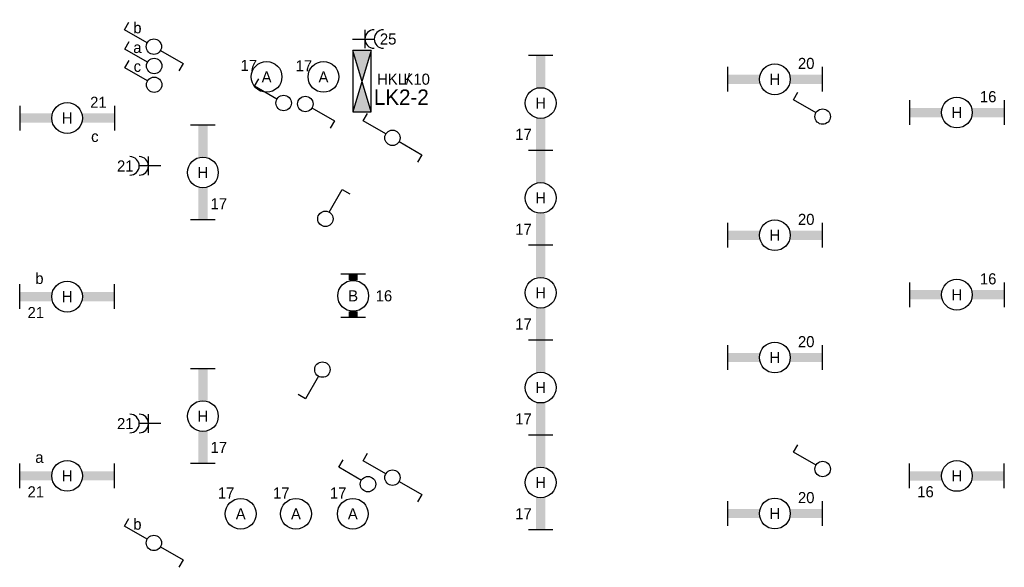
# Model space of a CAD drawing. Extents: x 0 to 84100, y 0 to 59400.
# Tile 12 of 14: x 52680 to 68669, y 32235 to 41127. Entities that reach past the tile are written whole.
import ezdxf
from ezdxf.enums import TextEntityAlignment as Align

# ---------------------------------------------------------------- set-up
doc = ezdxf.new("R2010")
doc.units = 0
doc.layers.get('0').update_dxf_attribs({"linetype": 'CONTINUOUS'})
for name, color, linetype in [('EL6212--', 3, 'CONTINUOUS'), ('EL6222--', 3, 'CONTINUOUS'), ('EL6311--', 3, 'CONTINUOUS')]:
    doc.layers.add(name, color=color, linetype=linetype)
doc.styles.add('BURO-018', font='BUROFONT.SHX', dxfattribs={"height": 180})
doc.styles.add('BURO-025', font='BUROFONT', dxfattribs={"height": 250})

# ---------------------------------------------------------------- blocks, each defined once
blk = doc.blocks.new('1115B3')
at = {"color": 0, "linetype": 'Continuous'}
blk.add_circle((0, 3.5), 2.5, dxfattribs=at)
at = {"color": 0, "linetype": 'Continuous', "style": 'BURO-018'}
for tag, p in [('E_GROEP', (0, 8.5)), ('E_GKAST', (0, 8.5)), ('E_ARMCODE', (0, 3.5)), ('E_SLET', (4.5, 2.5))]:
    blk.add_attdef(tag, text='', height=1.8, dxfattribs=at).set_placement(p, align=Align.MIDDLE)
blk = doc.blocks.new('1114A1')
at = {"color": 0, "linetype": 'Continuous'}
for p, q in [((0.62, 3.33), (2.74, 7)), ((2.74, 7), (3.95, 6.3))]:
    blk.add_line(p, q, dxfattribs=at)
blk.add_circle((0, 2.25), 1.25, dxfattribs=at)
at = {"color": 0, "linetype": 'Continuous', "style": 'BURO-018'}
for tag, p in [('E_SLET1', (3.36, 9)), ('E_GKAST', (11.61, 4.38)), ('E_GROEP', (11.61, 1.38))]:
    blk.add_attdef(tag, text='', height=1.8, dxfattribs=at).set_placement(p, align=Align.MIDDLE)
at = {"color": 0, "linetype": 'Continuous', "style": 'BURO-018', "flags": 1}
blk.add_attdef('E_MATCODE', text='', height=1.8, dxfattribs=at).set_placement((0, 0), align=Align.MIDDLE)
blk = doc.blocks.new('111406')
at = {"color": 0, "linetype": 'Continuous'}
for p, q in [((0.62, 3.33), (2.74, 7)), ((2.74, 7), (3.95, 6.3)), ((-0.62, 1.17), (-2.74, -2.5)), ((-2.74, -2.5), (-3.95, -1.8))]:
    blk.add_line(p, q, dxfattribs=at)
blk.add_circle((0, 2.25), 1.25, dxfattribs=at)
at = {"color": 0, "linetype": 'Continuous', "style": 'BURO-018'}
for tag, p in [('E_SLET1', (3.42, 9)), ('E_GKAST', (11.61, 4.38)), ('E_GROEP', (11.61, 1.38))]:
    blk.add_attdef(tag, text='', height=1.8, dxfattribs=at).set_placement(p, align=Align.MIDDLE)
at = {"color": 0, "linetype": 'Continuous', "style": 'BURO-018', "flags": 1}
blk.add_attdef('E_MATCODE', text='', height=1.8, dxfattribs=at).set_placement((0, 0), align=Align.MIDDLE)
blk = doc.blocks.new('1115B6630')
at = {"color": 0}
for p, q in [((-3.5, 2), (-3.5, -2)), ((3.5, 2), (3.5, -2))]:
    blk.add_line(p, q, dxfattribs=at)
at = {"color": 0, "linetype": 'Continuous'}
blk.add_circle((0, 0), 2.5, dxfattribs=at)
at = {"color": 0}
for points in [[(-2.5, 0.75), (-3.5, 0.75), (-2.5, -0.75), (-3.5, -0.75)], [(2.5, 0.75), (3.5, 0.75), (2.5, -0.75), (3.5, -0.75)]]:
    blk.add_solid(points, dxfattribs=at)
at = {"color": 0, "linetype": 'Continuous', "style": 'BURO-018'}
for tag, p in [('E_GROEP', (0, 5)), ('E_GKAST', (0, 5)), ('E_ARMCODE', (0, 0)), ('E_SLET', (4.5, -3))]:
    blk.add_attdef(tag, text='', height=1.8, dxfattribs=at).set_placement(p, align=Align.MIDDLE)
blk = doc.blocks.new('1116A4B')
at = {"color": 0, "linetype": 'Continuous'}
for p, q in [((-5, 4), (-5, 1)), ((5, 4), (-5, 4)), ((-5, 4), (5, 1)), ((5, 4), (-5, 1)), ((5, 1), (5, 4)), ((-5, 1), (5, 1))]:
    blk.add_line(p, q, dxfattribs=at)
for points in [[(-5, 4), (0, 2.5), (-5, 1)], [(5, 4), (0, 2.5), (5, 1)]]:
    blk.add_solid(points, dxfattribs=at)
at = {"color": 0, "linetype": 'Continuous', "style": 'BURO-018'}
for tag, p in [('E_GKAST', (0, 12)), ('E_GROEP', (0, 9)), ('E_KAST', (0, 6))]:
    blk.add_attdef(tag, text='', height=1.8, dxfattribs=at).set_placement(p, align=Align.MIDDLE)
at = {"color": 0, "linetype": 'Continuous', "style": 'BURO-018', "flags": 1}
blk.add_attdef('E_MATCODE', text='', height=1.8, dxfattribs=at).set_placement((0, 0), align=Align.MIDDLE)
blk = doc.blocks.new('1115B61540')
at = {"color": 0}
for p, q in [((-7.7, 2), (-7.7, -2)), ((7.7, 2), (7.7, -2))]:
    blk.add_line(p, q, dxfattribs=at)
at = {"color": 0, "linetype": 'Continuous'}
blk.add_circle((0, 0), 2.5, dxfattribs=at)
at = {"color": 0}
for points in [[(-2.5, 0.75), (-7.7, 0.75), (-2.5, -0.75), (-7.7, -0.75)], [(2.5, 0.75), (7.7, 0.75), (2.5, -0.75), (7.7, -0.75)]]:
    blk.add_solid(points, dxfattribs=at)
at = {"color": 0, "linetype": 'Continuous', "style": 'BURO-018'}
for tag, p in [('E_GROEP', (0, 5)), ('E_GKAST', (0, 5)), ('E_ARMCODE', (0, 0)), ('E_SLET', (4.5, -3))]:
    blk.add_attdef(tag, text='', height=1.8, dxfattribs=at).set_placement(p, align=Align.MIDDLE)
blk = doc.blocks.new('111304A')
at = {"color": 0, "linetype": 'Continuous'}
for p, q in [((0, 1), (0, 4.5)), ((-1.5, 3), (1.5, 3))]:
    blk.add_line(p, q, dxfattribs=at)
for centre in [(0, 6), (0, 4.5)]:
    blk.add_arc(centre, 1.5, 180, 360, dxfattribs=at)
at = {"color": 0, "linetype": 'Continuous', "style": 'BURO-018'}
for tag in ['E_GROEP', 'E_GKAST']:
    blk.add_attdef(tag, text='', height=1.8, dxfattribs=at).set_placement((0, 8.5), align=Align.MIDDLE)
at = {"color": 0, "linetype": 'Continuous', "style": 'BURO-018', "flags": 1}
for tag, p in [('E_VERMCODE', (13, 8.5)), ('E_MATCODE', (0, 0))]:
    blk.add_attdef(tag, text='', height=1.8, dxfattribs=at).set_placement(p, align=Align.MIDDLE)

msp = doc.modelspace()

# ---------------------------------------------------------------- block references
at = {"layer": 'EL6212--', "color": 2}
ref = msp.add_blockref('1116A4B', (57987, 40128), dxfattribs=dict(at, xscale=100, yscale=100, zscale=100, rotation=270))
ref.add_attrib('E_KAST', 'LK2-2', dxfattribs={"layer": '0', "color": 2, "linetype": 'Continuous', "height": 250, "style": 'BURO-025'}).set_placement((58877, 39871), align=Align.MIDDLE)
ref.add_attrib('E_GROEP', 'K10', dxfattribs={"layer": '0', "color": 2, "linetype": 'Continuous', "height": 180, "style": 'BURO-018'}).set_placement((59127, 40161), align=Align.MIDDLE)
at = {"layer": 'EL6222--'}
ref = msp.add_blockref('111304A', (57986, 40813), dxfattribs=dict(at, xscale=100, yscale=100, zscale=100, rotation=270))
ref.add_attrib('E_GROEP', '25', dxfattribs={"layer": '0', "color": 1, "linetype": 'Continuous', "height": 180, "style": 'BURO-018'}).set_placement((58663, 40813), align=Align.MIDDLE)
ref = msp.add_blockref('111304A', (55071, 38753), dxfattribs=dict(at, xscale=100, yscale=100, zscale=100, rotation=90))
ref.add_attrib('E_GROEP', '21', dxfattribs={"layer": '0', "color": 1, "linetype": 'Continuous', "height": 180, "style": 'BURO-018'}).set_placement((54394, 38753), align=Align.MIDDLE)
ref = msp.add_blockref('111304A', (55071, 34570), dxfattribs=dict(at, xscale=100, yscale=100, zscale=100, rotation=90))
ref.add_attrib('E_GROEP', '21', dxfattribs={"layer": '0', "color": 1, "linetype": 'Continuous', "height": 180, "style": 'BURO-018'}).set_placement((54394, 34570), align=Align.MIDDLE)
at = {"layer": 'EL6311--'}
ref = msp.add_blockref('111406', (55084, 40689), dxfattribs=dict(at, xscale=100, yscale=100, zscale=100, rotation=90))
ref.add_attrib('E_SLET1', 'b', dxfattribs={"layer": '0', "color": 1, "linetype": 'Continuous', "height": 180, "style": 'BURO-018'}).set_placement((54591, 40998), align=Align.MIDDLE)
ref = msp.add_blockref('1114A1', (55089, 40375), dxfattribs=dict(at, xscale=100, yscale=100, zscale=100, rotation=90))
ref.add_attrib('E_SLET1', 'a', dxfattribs={"layer": '0', "color": 1, "linetype": 'Continuous', "height": 180, "style": 'BURO-018'}).set_placement((54591, 40674), align=Align.MIDDLE)
ref = msp.add_blockref('1114A1', (55089, 40070), dxfattribs=dict(at, xscale=100, yscale=100, zscale=100, rotation=90))
ref.add_attrib('E_SLET1', 'c', dxfattribs={"layer": '0', "color": 1, "linetype": 'Continuous', "height": 180, "style": 'BURO-018'}).set_placement((54591, 40368), align=Align.MIDDLE)
ref = msp.add_blockref('1115B3', (56689, 39848), dxfattribs=dict(at, xscale=100, yscale=100, zscale=100))
ref.add_attrib('E_ARMCODE', 'A', dxfattribs={"layer": '0', "color": 1, "linetype": 'Continuous', "height": 180, "style": 'BURO-018'}).set_placement((56689, 40198), align=Align.MIDDLE)
ref.add_attrib('E_GROEP', '17', dxfattribs={"layer": '0', "color": 1, "linetype": 'Continuous', "height": 180, "style": 'BURO-018'}).set_placement((56400, 40384), align=Align.MIDDLE)
ref = msp.add_blockref('1115B3', (57613, 39848), dxfattribs=dict(at, xscale=100, yscale=100, zscale=100))
ref.add_attrib('E_ARMCODE', 'A', dxfattribs={"layer": '0', "color": 1, "linetype": 'Continuous', "height": 180, "style": 'BURO-018'}).set_placement((57613, 40198), align=Align.MIDDLE)
ref.add_attrib('E_GROEP', '17', dxfattribs={"layer": '0', "color": 1, "linetype": 'Continuous', "height": 180, "style": 'BURO-018'}).set_placement((57295, 40378), align=Align.MIDDLE)
ref = msp.add_blockref('1115B61540', (61140, 39773), dxfattribs=dict(at, xscale=100, yscale=100, zscale=100, rotation=270))
ref.add_attrib('E_ARMCODE', 'H', dxfattribs={"layer": '0', "color": 1, "linetype": 'Continuous', "height": 180, "style": 'BURO-018'}).set_placement((61140, 39773), align=Align.MIDDLE)
ref.add_attrib('E_GROEP', '17', dxfattribs={"layer": '0', "color": 1, "linetype": 'Continuous', "height": 180, "style": 'BURO-018'}).set_placement((60861, 39265), align=Align.MIDDLE)
ref = msp.add_blockref('1115B61540', (64943, 40159), dxfattribs=dict(at, xscale=100, yscale=100, zscale=100))
ref.add_attrib('E_ARMCODE', 'H', dxfattribs={"layer": '0', "color": 1, "linetype": 'Continuous', "height": 180, "style": 'BURO-018'}).set_placement((64943, 40159), align=Align.MIDDLE)
ref.add_attrib('E_GROEP', '20', dxfattribs={"layer": '0', "color": 1, "linetype": 'Continuous', "height": 180, "style": 'BURO-018'}).set_placement((65452, 40417), align=Align.MIDDLE)
at = {"layer": 'EL6311--', "xscale": 100, "yscale": 100, "zscale": 100}
for name, p, rotation in [('1114A1', (57191, 39774), 90), ('1114A1', (57093, 39758), 270), ('1114A1', (65944, 39553), 90), ('111406', (58508, 39209), 270), ('1114A1', (57595, 35670), 180), ('1114A1', (65944, 33831), 90), ('111406', (58508, 33691), 270), ('1114A1', (58561, 33585), 90)]:
    msp.add_blockref(name, p, dxfattribs=dict(at, rotation=rotation))
at = {"layer": 'EL6311--'}
ref = msp.add_blockref('1115B61540', (67899, 39619), dxfattribs=dict(at, xscale=100, yscale=100, zscale=100))
ref.add_attrib('E_ARMCODE', 'H', dxfattribs={"layer": '0', "color": 1, "linetype": 'Continuous', "height": 180, "style": 'BURO-018'}).set_placement((67899, 39619), align=Align.MIDDLE)
ref.add_attrib('E_GROEP', '16', dxfattribs={"layer": '0', "color": 1, "linetype": 'Continuous', "height": 180, "style": 'BURO-018'}).set_placement((68407, 39877), align=Align.MIDDLE)
ref = msp.add_blockref('1115B61540', (53450, 39530), dxfattribs=dict(at, xscale=100, yscale=100, zscale=100))
ref.add_attrib('E_ARMCODE', 'H', dxfattribs={"layer": '0', "color": 1, "linetype": 'Continuous', "height": 180, "style": 'BURO-018'}).set_placement((53450, 39530), align=Align.MIDDLE)
ref.add_attrib('E_SLET', 'c', dxfattribs={"layer": '0', "color": 1, "linetype": 'Continuous', "height": 180, "style": 'BURO-018'}).set_placement((53900, 39230), align=Align.MIDDLE)
ref.add_attrib('E_GROEP', '21', dxfattribs={"layer": '0', "color": 1, "linetype": 'Continuous', "height": 180, "style": 'BURO-018'}).set_placement((53958, 39787), align=Align.MIDDLE)
ref = msp.add_blockref('1115B61540', (55655, 38646), dxfattribs=dict(at, xscale=100, yscale=100, zscale=100, rotation=270))
ref.add_attrib('E_ARMCODE', 'H', dxfattribs={"layer": '0', "color": 1, "linetype": 'Continuous', "height": 180, "style": 'BURO-018'}).set_placement((55655, 38646), align=Align.MIDDLE)
ref.add_attrib('E_GROEP', '17', dxfattribs={"layer": '0', "color": 1, "linetype": 'Continuous', "height": 180, "style": 'BURO-018'}).set_placement((55913, 38137), align=Align.MIDDLE)
ref = msp.add_blockref('1115B61540', (61140, 38233), dxfattribs=dict(at, xscale=100, yscale=100, zscale=100, rotation=270))
ref.add_attrib('E_ARMCODE', 'H', dxfattribs={"layer": '0', "color": 1, "linetype": 'Continuous', "height": 180, "style": 'BURO-018'}).set_placement((61140, 38233), align=Align.MIDDLE)
ref.add_attrib('E_GROEP', '17', dxfattribs={"layer": '0', "color": 1, "linetype": 'Continuous', "height": 180, "style": 'BURO-018'}).set_placement((60861, 37725), align=Align.MIDDLE)
at = {"layer": 'EL6311--', "xscale": 100, "yscale": 100, "zscale": 100}
msp.add_blockref('1114A1', (57644, 37668), dxfattribs=at)
at = {"layer": 'EL6311--'}
ref = msp.add_blockref('1115B61540', (64943, 37627), dxfattribs=dict(at, xscale=100, yscale=100, zscale=100))
ref.add_attrib('E_ARMCODE', 'H', dxfattribs={"layer": '0', "color": 1, "linetype": 'Continuous', "height": 180, "style": 'BURO-018'}).set_placement((64943, 37627), align=Align.MIDDLE)
ref.add_attrib('E_GROEP', '20', dxfattribs={"layer": '0', "color": 1, "linetype": 'Continuous', "height": 180, "style": 'BURO-018'}).set_placement((65452, 37885), align=Align.MIDDLE)
ref = msp.add_blockref('1115B61540', (61140, 36693), dxfattribs=dict(at, xscale=100, yscale=100, zscale=100, rotation=270))
ref.add_attrib('E_ARMCODE', 'H', dxfattribs={"layer": '0', "color": 1, "linetype": 'Continuous', "height": 180, "style": 'BURO-018'}).set_placement((61140, 36693), align=Align.MIDDLE)
ref.add_attrib('E_GROEP', '17', dxfattribs={"layer": '0', "color": 1, "linetype": 'Continuous', "height": 180, "style": 'BURO-018'}).set_placement((60861, 36185), align=Align.MIDDLE)
ref = msp.add_blockref('1115B61540', (53450, 36630), dxfattribs=dict(at, xscale=100, yscale=100, zscale=100, rotation=180))
ref.add_attrib('E_ARMCODE', 'H', dxfattribs={"layer": '0', "color": 1, "linetype": 'Continuous', "height": 180, "style": 'BURO-018'}).set_placement((53450, 36630), align=Align.MIDDLE)
ref.add_attrib('E_SLET', 'b', dxfattribs={"layer": '0', "color": 1, "linetype": 'Continuous', "height": 180, "style": 'BURO-018'}).set_placement((53000, 36930), align=Align.MIDDLE)
ref.add_attrib('E_GROEP', '21', dxfattribs={"layer": '0', "color": 1, "linetype": 'Continuous', "height": 180, "style": 'BURO-018'}).set_placement((52941, 36373), align=Align.MIDDLE)
ref = msp.add_blockref('1115B6630', (58095, 36643), dxfattribs=dict(at, xscale=100, yscale=100, zscale=100, rotation=270))
ref.add_attrib('E_ARMCODE', 'B', dxfattribs={"layer": '0', "color": 1, "linetype": 'Continuous', "height": 180, "style": 'BURO-018'}).set_placement((58095, 36643), align=Align.MIDDLE)
ref.add_attrib('E_GROEP', '16', dxfattribs={"layer": '0', "color": 1, "linetype": 'Continuous', "height": 180, "style": 'BURO-018'}).set_placement((58595, 36643), align=Align.MIDDLE)
ref = msp.add_blockref('1115B61540', (67899, 36661), dxfattribs=dict(at, xscale=100, yscale=100, zscale=100))
ref.add_attrib('E_ARMCODE', 'H', dxfattribs={"layer": '0', "color": 1, "linetype": 'Continuous', "height": 180, "style": 'BURO-018'}).set_placement((67899, 36661), align=Align.MIDDLE)
ref.add_attrib('E_GROEP', '16', dxfattribs={"layer": '0', "color": 1, "linetype": 'Continuous', "height": 180, "style": 'BURO-018'}).set_placement((68407, 36919), align=Align.MIDDLE)
ref = msp.add_blockref('1115B61540', (64943, 35641), dxfattribs=dict(at, xscale=100, yscale=100, zscale=100))
ref.add_attrib('E_ARMCODE', 'H', dxfattribs={"layer": '0', "color": 1, "linetype": 'Continuous', "height": 180, "style": 'BURO-018'}).set_placement((64943, 35641), align=Align.MIDDLE)
ref.add_attrib('E_GROEP', '20', dxfattribs={"layer": '0', "color": 1, "linetype": 'Continuous', "height": 180, "style": 'BURO-018'}).set_placement((65452, 35899), align=Align.MIDDLE)
ref = msp.add_blockref('1115B61540', (61140, 35153), dxfattribs=dict(at, xscale=100, yscale=100, zscale=100, rotation=270))
ref.add_attrib('E_ARMCODE', 'H', dxfattribs={"layer": '0', "color": 1, "linetype": 'Continuous', "height": 180, "style": 'BURO-018'}).set_placement((61140, 35153), align=Align.MIDDLE)
ref.add_attrib('E_GROEP', '17', dxfattribs={"layer": '0', "color": 1, "linetype": 'Continuous', "height": 180, "style": 'BURO-018'}).set_placement((60861, 34645), align=Align.MIDDLE)
ref = msp.add_blockref('1115B61540', (55655, 34690), dxfattribs=dict(at, xscale=100, yscale=100, zscale=100, rotation=270))
ref.add_attrib('E_ARMCODE', 'H', dxfattribs={"layer": '0', "color": 1, "linetype": 'Continuous', "height": 180, "style": 'BURO-018'}).set_placement((55655, 34690), align=Align.MIDDLE)
ref.add_attrib('E_GROEP', '17', dxfattribs={"layer": '0', "color": 1, "linetype": 'Continuous', "height": 180, "style": 'BURO-018'}).set_placement((55913, 34181), align=Align.MIDDLE)
ref = msp.add_blockref('1115B61540', (61140, 33613), dxfattribs=dict(at, xscale=100, yscale=100, zscale=100, rotation=270))
ref.add_attrib('E_ARMCODE', 'H', dxfattribs={"layer": '0', "color": 1, "linetype": 'Continuous', "height": 180, "style": 'BURO-018'}).set_placement((61140, 33613), align=Align.MIDDLE)
ref.add_attrib('E_GROEP', '17', dxfattribs={"layer": '0', "color": 1, "linetype": 'Continuous', "height": 180, "style": 'BURO-018'}).set_placement((60861, 33105), align=Align.MIDDLE)
ref = msp.add_blockref('1115B61540', (53450, 33720), dxfattribs=dict(at, xscale=100, yscale=100, zscale=100, rotation=180))
ref.add_attrib('E_ARMCODE', 'H', dxfattribs={"layer": '0', "color": 1, "linetype": 'Continuous', "height": 180, "style": 'BURO-018'}).set_placement((53450, 33720), align=Align.MIDDLE)
ref.add_attrib('E_SLET', 'a', dxfattribs={"layer": '0', "color": 1, "linetype": 'Continuous', "height": 180, "style": 'BURO-018'}).set_placement((53000, 34020), align=Align.MIDDLE)
ref.add_attrib('E_GROEP', '21', dxfattribs={"layer": '0', "color": 1, "linetype": 'Continuous', "height": 180, "style": 'BURO-018'}).set_placement((52941, 33462), align=Align.MIDDLE)
ref = msp.add_blockref('1115B61540', (67899, 33719), dxfattribs=dict(at, xscale=100, yscale=100, zscale=100, rotation=180))
ref.add_attrib('E_ARMCODE', 'H', dxfattribs={"layer": '0', "color": 1, "linetype": 'Continuous', "height": 180, "style": 'BURO-018'}).set_placement((67899, 33719), align=Align.MIDDLE)
ref.add_attrib('E_GROEP', '16', dxfattribs={"layer": '0', "color": 1, "linetype": 'Continuous', "height": 180, "style": 'BURO-018'}).set_placement((67390, 33462), align=Align.MIDDLE)
ref = msp.add_blockref('1115B3', (56269, 32754), dxfattribs=dict(at, xscale=100, yscale=100, zscale=100))
ref.add_attrib('E_ARMCODE', 'A', dxfattribs={"layer": '0', "color": 1, "linetype": 'Continuous', "height": 180, "style": 'BURO-018'}).set_placement((56269, 33104), align=Align.MIDDLE)
ref.add_attrib('E_GROEP', '17', dxfattribs={"layer": '0', "color": 1, "linetype": 'Continuous', "height": 180, "style": 'BURO-018'}).set_placement((56031, 33442), align=Align.MIDDLE)
ref = msp.add_blockref('1115B3', (57166, 32754), dxfattribs=dict(at, xscale=100, yscale=100, zscale=100))
ref.add_attrib('E_ARMCODE', 'A', dxfattribs={"layer": '0', "color": 1, "linetype": 'Continuous', "height": 180, "style": 'BURO-018'}).set_placement((57166, 33104), align=Align.MIDDLE)
ref.add_attrib('E_GROEP', '17', dxfattribs={"layer": '0', "color": 1, "linetype": 'Continuous', "height": 180, "style": 'BURO-018'}).set_placement((56928, 33442), align=Align.MIDDLE)
ref = msp.add_blockref('1115B3', (58089, 32754), dxfattribs=dict(at, xscale=100, yscale=100, zscale=100))
ref.add_attrib('E_ARMCODE', 'A', dxfattribs={"layer": '0', "color": 1, "linetype": 'Continuous', "height": 180, "style": 'BURO-018'}).set_placement((58089, 33104), align=Align.MIDDLE)
ref.add_attrib('E_GROEP', '17', dxfattribs={"layer": '0', "color": 1, "linetype": 'Continuous', "height": 180, "style": 'BURO-018'}).set_placement((57852, 33442), align=Align.MIDDLE)
ref = msp.add_blockref('1115B61540', (64943, 33109), dxfattribs=dict(at, xscale=100, yscale=100, zscale=100))
ref.add_attrib('E_ARMCODE', 'H', dxfattribs={"layer": '0', "color": 1, "linetype": 'Continuous', "height": 180, "style": 'BURO-018'}).set_placement((64943, 33109), align=Align.MIDDLE)
ref.add_attrib('E_GROEP', '20', dxfattribs={"layer": '0', "color": 1, "linetype": 'Continuous', "height": 180, "style": 'BURO-018'}).set_placement((65452, 33367), align=Align.MIDDLE)
ref = msp.add_blockref('111406', (55084, 32631), dxfattribs=dict(at, xscale=100, yscale=100, zscale=100, rotation=90))
ref.add_attrib('E_SLET1', 'b', dxfattribs={"layer": '0', "color": 1, "linetype": 'Continuous', "height": 180, "style": 'BURO-018'}).set_placement((54591, 32939), align=Align.MIDDLE)

# ---------------------------------------------------------------- texts
at = {"layer": 'EL6212--', "color": 4, "style": 'BURO-018'}
msp.add_text('HKL/', height=180, dxfattribs=at).set_placement((58483, 40072))

doc.saveas('drawing.dxf')
